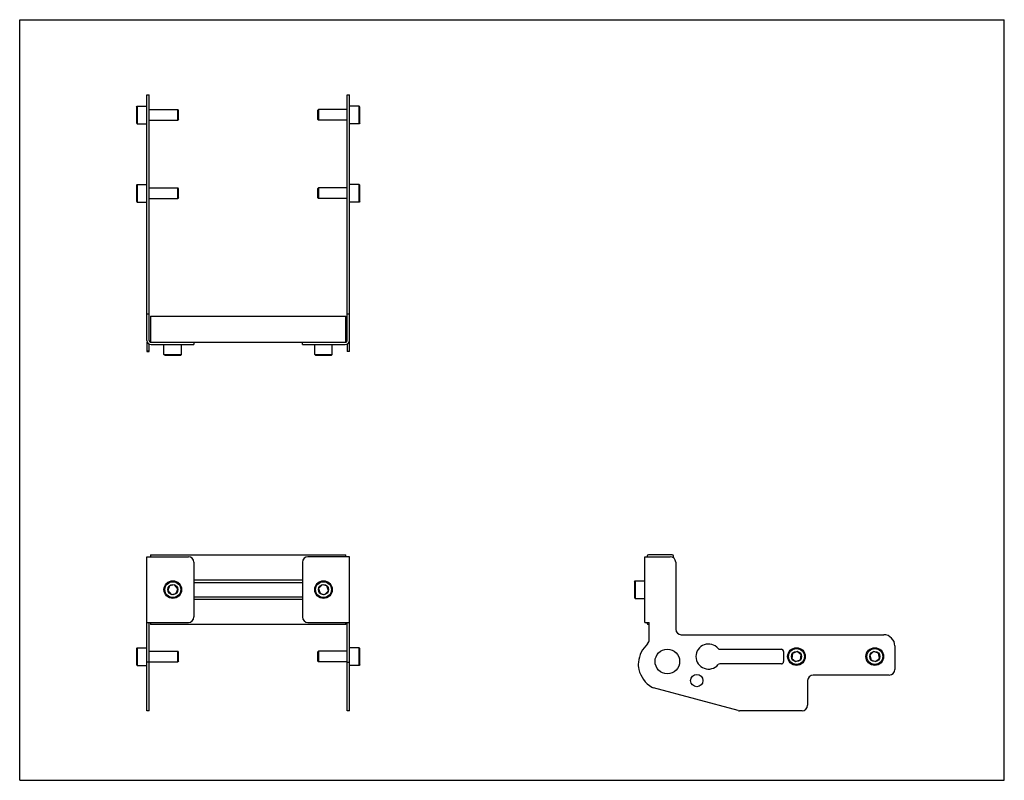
# Model space of a CAD drawing. Header units: inches. Extents: x 0 to 22, y 0 to 17.
import ezdxf

# ---------------------------------------------------------------- set-up
doc = ezdxf.new("R2010")
doc.units = ezdxf.units.IN
doc.header["$LTSCALE"] = 1.21
doc.header["$MEASUREMENT"] = 0
doc.layers.get('0').update_dxf_attribs({"linetype": 'CONTINUOUS'})
for name, color, linetype in [('207130_LH_1_BL4', 7, 'CONTINUOUS'), ('207130_RH_1_BL1', 7, 'CONTINUOUS'), ('207216_WW_207216_04_1_BL2', 7, 'CONTINUOUS'), ('9206XXM_920612M_1_BL3', 7, 'CONTINUOUS'), ('9206XXM_920612M_1_BL6', 7, 'CONTINUOUS'), ('9206XXM_920618M_1_BL0', 7, 'CONTINUOUS'), ('9206XXM_920618M_1_BL5', 7, 'CONTINUOUS'), ('9206XXM_920618M_1_BL7', 7, 'CONTINUOUS'), ('9206XXM_920618M_1_BL8', 7, 'CONTINUOUS')]:
    doc.layers.add(name, color=color, linetype=linetype)

# ---------------------------------------------------------------- blocks, each defined once
blk = doc.blocks.new('9206XXM_920618M_1_BL0', base_point=(3.08, 7.943))
at = {"layer": '9206XXM_920618M_1_BL0', "color": 7, "linetype": 'CONTINUOUS'}
for p, q in [((2.607, 13.298), (2.627, 13.318)), ((2.607, 13.298), (2.607, 12.944)), ((2.627, 13.318), (2.627, 12.924)), ((2.627, 13.318), (2.844, 13.318)), ((2.892, 13.239), (3.532, 13.239)), ((3.532, 13.003), (3.532, 13.239)), ((3.552, 13.219), (3.532, 13.239)), ((3.552, 13.023), (3.552, 13.219)), ((2.892, 13.003), (3.532, 13.003)), ((3.552, 13.023), (3.532, 13.003)), ((2.607, 12.944), (2.627, 12.924)), ((2.627, 12.924), (2.844, 12.924)), ((2.607, 2.943), (2.627, 2.963)), ((2.607, 2.943), (2.607, 2.589)), ((2.627, 2.963), (2.627, 2.569)), ((2.627, 2.963), (2.844, 2.963)), ((2.892, 2.884), (3.532, 2.884)), ((3.532, 2.648), (3.532, 2.884)), ((3.552, 2.864), (3.532, 2.884)), ((3.552, 2.668), (3.552, 2.864)), ((2.892, 2.648), (3.532, 2.648)), ((3.552, 2.668), (3.532, 2.648)), ((2.607, 2.589), (2.627, 2.569)), ((2.627, 2.569), (2.844, 2.569))]:
    blk.add_line(p, q, dxfattribs=at)
blk = doc.blocks.new('207130_RH_1_BL1', base_point=(3.369, 8.437))
at = {"layer": '207130_RH_1_BL1', "color": 7, "linetype": 'CONTINUOUS'}
for p, q in [((2.844, 9.833), (2.844, 15.32)), ((2.844, 15.32), (2.892, 15.32)), ((2.892, 9.833), (2.892, 15.32)), ((2.844, 10.423), (2.892, 10.423)), ((2.844, 9.793), (2.844, 9.587)), ((2.892, 9.587), (2.892, 9.75)), ((2.94, 9.737), (3.894, 9.737)), ((3.894, 9.785), (3.894, 9.737)), ((2.892, 9.59), (2.844, 9.59)), ((2.844, 9.587), (2.892, 9.587)), ((2.844, 1.553), (2.844, 4.998)), ((2.844, 4.998), (3.769, 4.998)), ((3.894, 4.873), (3.894, 3.651)), ((2.844, 3.526), (3.769, 3.526)), ((2.892, 1.553), (2.892, 3.526)), ((2.892, 2.639), (2.844, 2.639)), ((2.892, 1.553), (2.844, 1.553))]:
    blk.add_line(p, q, dxfattribs=at)
for centre, radius, start, end in [((2.94, 9.833), 0.096, 180, 270), ((2.94, 9.833), 0.048, 180, 249.5422), ((3.769, 4.873), 0.125, 0, 90), ((3.769, 3.651), 0.125, 270, 360)]:
    blk.add_arc(centre, radius, start, end, dxfattribs=at)
blk = doc.blocks.new('207216_WW_207216_04_1_BL2', base_point=(8.766, 6.928))
at = {"layer": '207216_WW_207216_04_1_BL2', "color": 7, "linetype": 'CONTINUOUS'}
for p, q in [((2.923, 10.375), (2.923, 9.785)), ((2.923, 10.375), (7.286, 10.375)), ((7.286, 9.785), (7.286, 10.375)), ((7.286, 9.785), (2.923, 9.785)), ((2.923, 5.043), (2.923, 4.998)), ((2.923, 5.043), (7.286, 5.043)), ((7.286, 4.998), (7.286, 5.043)), ((14.019, 5.013), (14.019, 4.998)), ((14.58, 5.043), (14.049, 5.043)), ((14.61, 4.972), (14.61, 5.013)), ((3.894, 4.479), (6.316, 4.479)), ((3.894, 4.421), (6.316, 4.421)), ((3.894, 4.104), (6.316, 4.104)), ((3.894, 4.046), (6.316, 4.046)), ((2.923, 3.526), (2.923, 3.481)), ((7.286, 3.481), (7.286, 3.526)), ((14.019, 3.526), (14.019, 3.511)), ((7.286, 3.481), (2.923, 3.481)), ((14.049, 3.481), (14.067, 3.481))]:
    blk.add_line(p, q, dxfattribs=at)
for centre, start, end in [((14.049, 5.013), 90, 180), ((14.58, 5.013), 0, 90), ((14.049, 3.511), 180, 270)]:
    blk.add_arc(centre, 0.03, start, end, dxfattribs=at)
blk = doc.blocks.new('9206XXM_920612M_1_BL3', base_point=(3.421, 6.901))
at = {"layer": '9206XXM_920612M_1_BL3', "color": 7, "linetype": 'CONTINUOUS'}
for p, q in [((3.224, 9.52), (3.224, 9.737)), ((3.618, 9.52), (3.618, 9.737)), ((3.244, 9.501), (3.224, 9.52)), ((3.224, 9.52), (3.618, 9.52)), ((3.244, 9.501), (3.598, 9.501)), ((3.598, 9.501), (3.618, 9.52)), ((3.349, 4.35), (3.309, 4.243)), ((3.309, 4.243), (3.381, 4.156)), ((3.461, 4.369), (3.349, 4.35)), ((3.533, 4.281), (3.461, 4.369)), ((3.494, 4.174), (3.533, 4.281)), ((3.381, 4.156), (3.494, 4.174))]:
    blk.add_line(p, q, dxfattribs=at)
for radius in [0.197, 0.177, 0.114]:
    blk.add_circle((3.421, 4.262), radius, dxfattribs=at)
blk = doc.blocks.new('207130_LH_1_BL4', base_point=(12.935, 8.437))
at = {"layer": '207130_LH_1_BL4', "color": 7, "linetype": 'CONTINUOUS'}
for p, q in [((7.318, 9.833), (7.318, 15.32)), ((7.318, 15.32), (7.366, 15.32)), ((7.366, 9.587), (7.366, 15.32)), ((7.318, 10.423), (7.366, 10.423)), ((6.316, 9.737), (6.316, 9.785)), ((6.316, 9.737), (7.27, 9.737)), ((7.318, 9.75), (7.318, 9.587)), ((7.318, 9.59), (7.366, 9.59)), ((7.366, 9.587), (7.318, 9.587)), ((6.316, 4.873), (6.316, 3.651)), ((7.366, 4.998), (6.441, 4.998)), ((7.366, 1.553), (7.366, 4.998)), ((13.971, 3.526), (13.971, 4.998)), ((13.971, 4.998), (14.533, 4.998)), ((14.658, 4.873), (14.658, 3.378)), ((6.441, 3.526), (7.366, 3.526)), ((7.318, 1.553), (7.318, 3.526)), ((13.971, 3.526), (14.067, 3.526)), ((14.067, 3.142), (14.067, 3.526)), ((14.783, 3.253), (19.305, 3.253)), ((15.643, 2.928), (17.018, 2.928)), ((17.068, 2.878), (17.068, 2.653)), ((19.555, 3.003), (19.555, 2.478)), ((7.318, 2.639), (7.366, 2.639)), ((17.018, 2.603), (15.643, 2.603)), ((17.605, 2.228), (17.605, 1.678)), ((19.43, 2.353), (17.73, 2.353)), ((16.051, 1.558), (14.158, 2.065)), ((7.366, 1.553), (7.318, 1.553)), ((17.48, 1.553), (16.083, 1.553))]:
    blk.add_line(p, q, dxfattribs=at)
for centre, radius in [((14.471, 2.656), 0.275), ((15.129, 2.228), 0.138)]:
    blk.add_circle(centre, radius, dxfattribs=at)
for centre, radius, start, end in [((7.27, 9.833), 0.096, 270, 360), ((7.27, 9.833), 0.048, 290.4578, 360), ((6.441, 4.873), 0.125, 90, 180), ((14.533, 4.873), 0.125, 0, 90), ((6.441, 3.651), 0.125, 180, 270), ((14.783, 3.378), 0.125, 180, 270), ((13.942, 3.142), 0.125, 313.0379, 360), ((19.305, 3.003), 0.25, 0, 90), ((14.471, 2.576), 0.649, 133.0379, 174.4106), ((15.391, 2.766), 0.28, 40.1899, 319.8101), ((15.643, 2.978), 0.05, 219.9241, 270), ((17.018, 2.878), 0.05, 0, 90), ((17.018, 2.653), 0.05, 270, 360), ((14.254, 2.583), 0.433, 172.5903, 193.7468), ((14.471, 2.636), 0.656, 193.7468, 238.0869), ((15.643, 2.553), 0.05, 90, 140.0759), ((19.43, 2.478), 0.125, 270, 360), ((17.73, 2.228), 0.125, 90, 180), ((14.19, 2.186), 0.125, 238.0793, 255), ((16.083, 1.678), 0.125, 255, 270), ((17.48, 1.678), 0.125, 270, 360)]:
    blk.add_arc(centre, radius, start, end, dxfattribs=at)
blk = doc.blocks.new('9206XXM_920618M_1_BL5', base_point=(12.105, 7.943))
at = {"layer": '9206XXM_920618M_1_BL5', "color": 7, "linetype": 'CONTINUOUS'}
for p, q in [((6.657, 13.219), (6.677, 13.239)), ((6.657, 13.219), (6.657, 13.023)), ((7.318, 13.239), (6.677, 13.239)), ((6.677, 13.239), (6.677, 13.003)), ((7.582, 13.318), (7.366, 13.318)), ((7.582, 12.924), (7.582, 13.318)), ((7.602, 13.298), (7.582, 13.318)), ((7.602, 12.944), (7.602, 13.298)), ((6.657, 13.023), (6.677, 13.003)), ((7.318, 13.003), (6.677, 13.003)), ((7.582, 12.924), (7.366, 12.924)), ((7.602, 12.944), (7.582, 12.924)), ((6.657, 2.864), (6.677, 2.884)), ((6.657, 2.864), (6.657, 2.668)), ((7.318, 2.884), (6.677, 2.884)), ((6.677, 2.884), (6.677, 2.648)), ((7.582, 2.963), (7.366, 2.963)), ((7.602, 2.943), (7.582, 2.963)), ((7.582, 2.569), (7.582, 2.963)), ((7.602, 2.589), (7.602, 2.943)), ((17.373, 2.878), (17.267, 2.838)), ((17.462, 2.807), (17.373, 2.878)), ((6.657, 2.668), (6.677, 2.648)), ((7.318, 2.648), (6.677, 2.648)), ((17.267, 2.838), (17.249, 2.725)), ((17.249, 2.725), (17.338, 2.654)), ((17.338, 2.654), (17.444, 2.694)), ((17.444, 2.694), (17.462, 2.807)), ((7.582, 2.569), (7.366, 2.569)), ((7.602, 2.589), (7.582, 2.569))]:
    blk.add_line(p, q, dxfattribs=at)
for radius in [0.197, 0.177, 0.114]:
    blk.add_circle((17.356, 2.766), radius, dxfattribs=at)
blk = doc.blocks.new('9206XXM_920612M_1_BL6', base_point=(10.281, 6.901))
at = {"layer": '9206XXM_920612M_1_BL6', "color": 7, "linetype": 'CONTINUOUS'}
for p, q in [((6.591, 9.52), (6.591, 9.737)), ((6.985, 9.52), (6.985, 9.737)), ((6.591, 9.52), (6.985, 9.52)), ((6.611, 9.501), (6.591, 9.52)), ((6.611, 9.501), (6.965, 9.501)), ((6.965, 9.501), (6.985, 9.52)), ((13.735, 4.439), (13.755, 4.459)), ((13.735, 4.439), (13.735, 4.085)), ((13.755, 4.459), (13.755, 4.065)), ((13.755, 4.459), (13.971, 4.459)), ((6.755, 4.371), (6.677, 4.288)), ((6.677, 4.288), (6.71, 4.179)), ((6.865, 4.345), (6.755, 4.371)), ((6.821, 4.153), (6.899, 4.236)), ((6.899, 4.236), (6.865, 4.345)), ((6.71, 4.179), (6.821, 4.153)), ((13.735, 4.085), (13.755, 4.065)), ((13.755, 4.065), (13.971, 4.065))]:
    blk.add_line(p, q, dxfattribs=at)
for radius in [0.197, 0.177, 0.114]:
    blk.add_circle((6.788, 4.262), radius, dxfattribs=at)
blk = doc.blocks.new('9206XXM_920618M_1_BL7', base_point=(3.08, 14.871))
at = {"layer": '9206XXM_920618M_1_BL7', "color": 7, "linetype": 'CONTINUOUS'}
for p, q in [((2.607, 15.048), (2.627, 15.068)), ((2.607, 15.048), (2.607, 14.694)), ((2.627, 15.068), (2.627, 14.674)), ((2.627, 15.068), (2.844, 15.068)), ((2.892, 14.989), (3.532, 14.989)), ((3.532, 14.753), (3.532, 14.989)), ((3.552, 14.969), (3.532, 14.989)), ((3.552, 14.773), (3.552, 14.969)), ((2.892, 14.753), (3.532, 14.753)), ((3.552, 14.773), (3.532, 14.753)), ((2.607, 14.694), (2.627, 14.674)), ((2.627, 14.674), (2.844, 14.674))]:
    blk.add_line(p, q, dxfattribs=at)
blk = doc.blocks.new('9206XXM_920618M_1_BL8', base_point=(12.98, 8.818))
at = {"layer": '9206XXM_920618M_1_BL8', "color": 7, "linetype": 'CONTINUOUS'}
for p, q in [((6.657, 14.969), (6.677, 14.989)), ((6.657, 14.969), (6.657, 14.773)), ((6.677, 14.989), (6.677, 14.753)), ((7.318, 14.989), (6.677, 14.989)), ((7.582, 15.068), (7.366, 15.068)), ((7.582, 14.674), (7.582, 15.068)), ((7.602, 15.048), (7.582, 15.068)), ((7.602, 14.694), (7.602, 15.048)), ((6.657, 14.773), (6.677, 14.753)), ((7.318, 14.753), (6.677, 14.753)), ((7.582, 14.674), (7.366, 14.674)), ((7.602, 14.694), (7.582, 14.674)), ((19.08, 2.877), (18.997, 2.8)), ((19.189, 2.843), (19.08, 2.877)), ((18.997, 2.8), (19.022, 2.689)), ((19.022, 2.689), (19.131, 2.655)), ((19.131, 2.655), (19.214, 2.732)), ((19.214, 2.732), (19.189, 2.843))]:
    blk.add_line(p, q, dxfattribs=at)
for radius in [0.197, 0.177, 0.114]:
    blk.add_circle((19.106, 2.766), radius, dxfattribs=at)

msp = doc.modelspace()

# ---------------------------------------------------------------- linework, layer by layer
at = {"color": 7, "linetype": 'CONTINUOUS'}
for p, q in [((0, 0), (0, 17)), ((0, 17), (22, 17)), ((22, 0), (22, 17)), ((0, 0), (22, 0))]:
    msp.add_line(p, q, dxfattribs=at)

# ---------------------------------------------------------------- block references
at = {"layer": '207130_LH_1_BL4'}
msp.add_blockref('207130_LH_1_BL4', (12.935, 8.437), dxfattribs=at)
at = {"layer": '207130_RH_1_BL1'}
msp.add_blockref('207130_RH_1_BL1', (3.369, 8.437), dxfattribs=at)
at = {"layer": '207216_WW_207216_04_1_BL2'}
msp.add_blockref('207216_WW_207216_04_1_BL2', (8.766, 6.928), dxfattribs=at)
at = {"layer": '9206XXM_920612M_1_BL3'}
msp.add_blockref('9206XXM_920612M_1_BL3', (3.421, 6.901), dxfattribs=at)
at = {"layer": '9206XXM_920612M_1_BL6'}
msp.add_blockref('9206XXM_920612M_1_BL6', (10.281, 6.901), dxfattribs=at)
at = {"layer": '9206XXM_920618M_1_BL0'}
msp.add_blockref('9206XXM_920618M_1_BL0', (3.08, 7.943), dxfattribs=at)
at = {"layer": '9206XXM_920618M_1_BL5'}
msp.add_blockref('9206XXM_920618M_1_BL5', (12.105, 7.943), dxfattribs=at)
at = {"layer": '9206XXM_920618M_1_BL7'}
msp.add_blockref('9206XXM_920618M_1_BL7', (3.08, 14.871), dxfattribs=at)
at = {"layer": '9206XXM_920618M_1_BL8'}
msp.add_blockref('9206XXM_920618M_1_BL8', (12.98, 8.818), dxfattribs=at)

doc.saveas('drawing.dxf')
